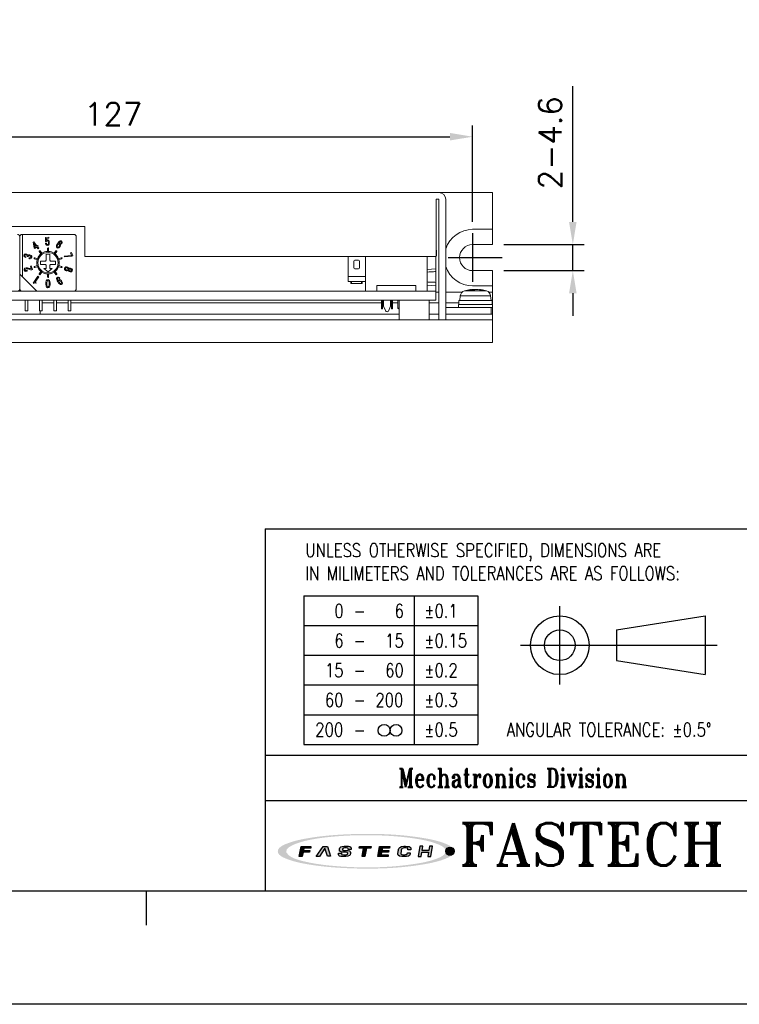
# Model space of a CAD drawing. Header units: millimetres. Extents: x 0 to 594, y 0 to 420.
# Tile 9 of 12: x 275 to 402, y 0 to 174. Entities that reach past the tile are written whole.
import ezdxf

# ---------------------------------------------------------------- set-up
doc = ezdxf.new("R2010")
doc.units = ezdxf.units.MM
doc.header["$PDSIZE"] = -1
doc.linetypes.add('CENTER2', pattern=[28.575, 19.05, -3.175, 3.175, -3.175])
for name, color, linetype in [('LAYER_2', 1, 'Continuous'), ('LAYER_4', 3, 'Continuous'), ('SHEET', 1, 'Continuous')]:
    doc.layers.add(name, color=color, linetype=linetype)
doc.styles.add('SHEET1', font='ROMANS.SHX', dxfattribs={"width": 0.8, "height": 3})
doc.styles.add('SHEET3', font='ROMANT.SHX', dxfattribs={"height": 3})
doc.styles.get("Standard").update_dxf_attribs({"font": 'txt.shx', "bigfont": 'whgtxt.shx'})
doc.dimstyles.new('ISO-25', dxfattribs={"dimtxt": 2.5, "dimasz": 2.5, "dimexe": 1.25, "dimexo": 0.625, "dimtad": 1, "dimtxsty": 'Standard', "dimcen": 2.5, "dimadec": 0, "dimazin": 0, "dimtfac": 1, "dimtmove": 0, "dimatfit": 3, "dimfxl": 0, "dimarcsym": 0})

# ---------------------------------------------------------------- blocks, each defined once
blk = doc.blocks.new('AI9-BLK2')
at = {"layer": 'LAYER_4'}
h = blk.add_hatch(color=12, dxfattribs=at)
edge = h.paths.add_edge_path()
edge.add_spline(control_points=[(66.55, 0.04), (66.47, -3.47), (61.3, -5.29), (58.68, -6.3), (52.02, -8.85), (44.77, -10.01), (37.75, -11.01), (17.3, -13.9), (-3.73, -14.09), (-24.29, -12.48), (-32.92, -11.81), (-41.56, -10.77), (-50, -8.85), (-54.94, -7.73), (-60.62, -6.43), (-64.68, -3.2), (-72.98, 3.4), (-52.38, 8.29), (-49.17, 9.01), (-40.61, 10.93), (-31.83, 11.89), (-23.1, 12.57), (-12.35, 13.39), (-1.55, 13.58), (9.22, 13.28), (19.1, 13.01), (28.99, 12.31), (38.78, 10.91), (45.67, 9.92), (52.74, 8.68), (59.26, 6.13), (61.77, 5.15), (66.47, 3.35), (66.55, 0.04), (66.57, -0.81), (73.62, -0.7), (73.6, 0.04), (73.52, 3.47), (68.65, 5.38), (66.06, 6.42), (59.62, 8.99), (52.64, 10.27), (45.81, 11.35), (24.92, 14.64), (3.43, 15.05), (-17.67, 14.04), (-27.43, 13.57), (-37.19, 12.71), (-46.84, 11.15), (-53.54, 10.07), (-60.35, 8.72), (-66.65, 6.13), (-69.13, 5.11), (-73.85, 3.07), (-73.6, -0.3), (-73.35, -3.73), (-68.08, -5.64), (-65.49, -6.63), (-58.88, -9.16), (-51.78, -10.43), (-44.81, -11.49), (-34.97, -12.98), (-25.01, -13.75), (-15.06, -14.16), (5.84, -15.02), (27.14, -14.44), (47.81, -10.97), (54.18, -9.91), (60.64, -8.58), (66.64, -6.12), (69.11, -5.1), (73.53, -3.19), (73.6, 0.04), (73.62, 0.78), (66.57, 0.88), (66.55, 0.04)], knot_values=[0, 0, 0, 0, 1, 1, 1, 2, 2, 2, 3, 3, 3, 4, 4, 4, 5, 5, 5, 6, 6, 6, 7, 7, 7, 8, 8, 8, 9, 9, 9, 10, 10, 10, 11, 11, 11, 12, 12, 12, 13, 13, 13, 14, 14, 14, 15, 15, 15, 16, 16, 16, 17, 17, 17, 18, 18, 18, 19, 19, 19, 20, 20, 20, 21, 21, 21, 22, 22, 22, 23, 23, 23, 24, 24, 24, 25, 25, 25, 25], degree=3, periodic=0)
blk = doc.blocks.new('AI9-BLK1')
at = {"layer": 'LAYER_4', "color": 7}
blk.add_blockref('AI9-BLK2', (0, 0), dxfattribs=at)
blk = doc.blocks.new('AI9-BLK3')
at = {"layer": 'LAYER_2'}
for points in [[(-55.62, -4.26), (-54.05, 4.18), (-45.82, 4.14), (-46, 2.76), (-51.86, 2.78), (-52.2, 0.65), (-46.78, 0.63), (-47.03, -0.79), (-52.43, -0.79), (-53.07, -4.26)], [(-41.43, -4.23), (-35.68, 4.18), (-32.08, 4.16), (-29.54, -4.08), (-32.18, -4.07), (-34.16, 2.69), (-38.7, -4.24)], [(-5.33, 4.18), (4.29, 4.13), (4.1, 2.69), (0.39, 2.7), (-0.78, -4.23), (-3.25, -4.22), (-2.1, 2.68), (-5.61, 2.7)], [(11.44, 4.18), (19.95, 4.15), (19.77, 2.75), (13.74, 2.78), (13.37, 0.77), (19, 0.75), (18.79, -0.61), (13.1, -0.58), (12.72, -2.72), (18.69, -2.78), (18.5, -4.23), (9.92, -4.19)], [(44.98, 4.22), (43.51, -4.15), (45.99, -4.16), (46.63, -0.63), (52.32, -0.66), (51.67, -4.19), (54.08, -4.2), (55.62, 4.22), (53.12, 4.23), (52.51, 0.82), (46.85, 0.85), (47.46, 4.22)]]:
    blk.add_hatch(color=12, dxfattribs=at).paths.add_polyline_path(points)
h = blk.add_hatch(color=12, dxfattribs=at)
edge = h.paths.add_edge_path()
edge.add_spline(control_points=[(-15.18, -1.49), (-15.17, -2.88), (-16.26, -2.92), (-17.48, -2.91), (-17.73, -2.91), (-18.24, -2.91), (-18.48, -2.91), (-20.03, -2.91), (-20.43, -2.67), (-20.43, -2.11), (-20.43, -1.93), (-20.39, -1.43), (-20.39, -1.43), (-20.39, -1.43), (-22.85, -1.42), (-22.85, -1.42), (-22.85, -1.42), (-22.93, -2.33), (-22.93, -2.51), (-22.94, -3.92), (-21.29, -4.26), (-19.83, -4.26), (-19.53, -4.26), (-17.1, -4.26), (-16.88, -4.26), (-14.06, -4.27), (-12.8, -3.15), (-12.77, -1.8), (-12.77, -1.69), (-12.77, -1.1), (-12.77, -0.99), (-12.76, 0.23), (-14.1, 0.72), (-16.12, 0.73), (-16.28, 0.73), (-17.51, 0.74), (-17.69, 0.74), (-19.07, 0.74), (-19.71, 0.89), (-19.62, 1.87), (-19.53, 2.85), (-18.39, 2.89), (-17.8, 2.88), (-17.56, 2.88), (-16.49, 2.86), (-16.24, 2.86), (-15.03, 2.86), (-14.84, 2.56), (-14.84, 2.26), (-14.84, 2.08), (-14.87, 1.65), (-14.87, 1.65), (-14.87, 1.65), (-12.34, 1.64), (-12.34, 1.64), (-12.34, 1.64), (-12.31, 2.6), (-12.31, 2.81), (-12.3, 3.92), (-14.12, 4.29), (-15.71, 4.3), (-16.79, 4.3), (-17.92, 4.31), (-18.15, 4.31), (-20.37, 4.32), (-21.99, 3.64), (-22.13, 2.05), (-22.13, 1.8), (-22.14, 1.34), (-22.14, 1.07), (-22.18, -0.13), (-20.69, -0.62), (-19.2, -0.63), (-18.95, -0.63), (-17.3, -0.65), (-17.1, -0.65), (-15.53, -0.66), (-15.18, -1.05), (-15.18, -1.49)], knot_values=[0, 0, 0, 0, 1, 1, 1, 2, 2, 2, 3, 3, 3, 4, 4, 4, 5, 5, 5, 6, 6, 6, 7, 7, 7, 8, 8, 8, 9, 9, 9, 10, 10, 10, 11, 11, 11, 12, 12, 12, 13, 13, 13, 14, 14, 14, 15, 15, 15, 16, 16, 16, 17, 17, 17, 18, 18, 18, 19, 19, 19, 20, 20, 20, 21, 21, 21, 22, 22, 22, 23, 23, 23, 24, 24, 24, 25, 25, 25, 26, 26, 26, 26], degree=3, periodic=0)
h = blk.add_hatch(color=12, dxfattribs=at)
edge = h.paths.add_edge_path()
edge.add_spline(control_points=[(35.01, 1.37), (35.01, 1.37), (37.4, 1.35), (37.4, 1.35), (37.4, 1.35), (37.48, 2.05), (37.5, 2.36), (37.52, 3.09), (37.29, 4.2), (34.47, 4.21), (34.22, 4.21), (32.17, 4.22), (31.64, 4.23), (28.52, 4.26), (27.38, 2.7), (27.18, 1.52), (27.09, 0.99), (26.79, -0.63), (26.7, -1.24), (26.49, -2.64), (26.59, -4.28), (30.08, -4.3), (30.54, -4.3), (31.67, -4.32), (32.16, -4.32), (34.87, -4.33), (36.6, -3.96), (36.89, -2.28), (36.95, -1.9), (37.04, -1.14), (37.04, -1.14), (37.04, -1.14), (34.65, -1.13), (34.65, -1.13), (34.65, -1.13), (34.59, -1.59), (34.56, -1.7), (34.4, -2.49), (33.79, -2.8), (32.5, -2.79), (32.23, -2.79), (31.16, -2.8), (30.81, -2.8), (29.41, -2.79), (29.06, -2.29), (29.16, -1.43), (29.22, -1.02), (29.47, 0.68), (29.54, 1.09), (29.78, 2.5), (30.67, 2.82), (31.73, 2.84), (32.16, 2.83), (33.4, 2.83), (33.67, 2.83), (34.67, 2.82), (35.1, 2.47), (35.05, 1.94), (35.03, 1.73), (35.01, 1.37), (35.01, 1.37)], knot_values=[0, 0, 0, 0, 1, 1, 1, 2, 2, 2, 3, 3, 3, 4, 4, 4, 5, 5, 5, 6, 6, 6, 7, 7, 7, 8, 8, 8, 9, 9, 9, 10, 10, 10, 11, 11, 11, 12, 12, 12, 13, 13, 13, 14, 14, 14, 15, 15, 15, 16, 16, 16, 17, 17, 17, 18, 18, 18, 19, 19, 19, 20, 20, 20, 20], degree=3, periodic=0)
at = {"layer": 'LAYER_2', "color": 12}
for points in [[(-55.62, -4.26), (-54.05, 4.18), (-45.82, 4.14), (-46, 2.76), (-51.86, 2.78), (-52.2, 0.65), (-46.78, 0.63), (-47.03, -0.79), (-52.43, -0.79), (-53.07, -4.26)], [(-41.43, -4.23), (-35.68, 4.18), (-32.08, 4.16), (-29.54, -4.08), (-32.18, -4.07), (-34.16, 2.69), (-38.7, -4.24)], [(-5.33, 4.18), (4.29, 4.13), (4.1, 2.69), (0.39, 2.7), (-0.78, -4.23), (-3.25, -4.22), (-2.1, 2.68), (-5.61, 2.7)], [(11.44, 4.18), (19.95, 4.15), (19.77, 2.75), (13.74, 2.78), (13.37, 0.77), (19, 0.75), (18.79, -0.61), (13.1, -0.58), (12.72, -2.72), (18.69, -2.78), (18.5, -4.23), (9.92, -4.19)], [(44.98, 4.22), (43.51, -4.15), (45.99, -4.16), (46.63, -0.63), (52.32, -0.66), (51.67, -4.19), (54.08, -4.2), (55.62, 4.22), (53.12, 4.23), (52.51, 0.82), (46.85, 0.85), (47.46, 4.22)]]:
    blk.add_lwpolyline(points, close=True, dxfattribs=at)
for points, knots in [([(-15.18, -1.49), (-15.17, -2.88), (-16.26, -2.92), (-17.48, -2.91), (-17.73, -2.91), (-18.24, -2.91), (-18.48, -2.91), (-20.03, -2.91), (-20.43, -2.67), (-20.43, -2.11), (-20.43, -1.93), (-20.39, -1.43), (-20.39, -1.43), (-20.39, -1.43), (-22.85, -1.42), (-22.85, -1.42), (-22.85, -1.42), (-22.93, -2.33), (-22.93, -2.51), (-22.94, -3.92), (-21.29, -4.26), (-19.83, -4.26), (-19.53, -4.26), (-17.1, -4.26), (-16.88, -4.26), (-14.06, -4.27), (-12.8, -3.15), (-12.77, -1.8), (-12.77, -1.69), (-12.77, -1.1), (-12.77, -0.99), (-12.76, 0.23), (-14.1, 0.72), (-16.12, 0.73), (-16.28, 0.73), (-17.51, 0.74), (-17.69, 0.74), (-19.07, 0.74), (-19.71, 0.89), (-19.62, 1.87), (-19.53, 2.85), (-18.39, 2.89), (-17.8, 2.88), (-17.56, 2.88), (-16.49, 2.86), (-16.24, 2.86), (-15.03, 2.86), (-14.84, 2.56), (-14.84, 2.26), (-14.84, 2.08), (-14.87, 1.65), (-14.87, 1.65), (-14.87, 1.65), (-12.34, 1.64), (-12.34, 1.64), (-12.34, 1.64), (-12.31, 2.6), (-12.31, 2.81), (-12.3, 3.92), (-14.12, 4.29), (-15.71, 4.3), (-16.79, 4.3), (-17.92, 4.31), (-18.15, 4.31), (-20.37, 4.32), (-21.99, 3.64), (-22.13, 2.05), (-22.13, 1.8), (-22.14, 1.34), (-22.14, 1.07), (-22.18, -0.13), (-20.69, -0.62), (-19.2, -0.63), (-18.95, -0.63), (-17.3, -0.65), (-17.1, -0.65), (-15.53, -0.66), (-15.18, -1.05), (-15.18, -1.49)], [0, 0, 0, 0, 1, 1, 1, 2, 2, 2, 3, 3, 3, 4, 4, 4, 5, 5, 5, 6, 6, 6, 7, 7, 7, 8, 8, 8, 9, 9, 9, 10, 10, 10, 11, 11, 11, 12, 12, 12, 13, 13, 13, 14, 14, 14, 15, 15, 15, 16, 16, 16, 17, 17, 17, 18, 18, 18, 19, 19, 19, 20, 20, 20, 21, 21, 21, 22, 22, 22, 23, 23, 23, 24, 24, 24, 25, 25, 25, 26, 26, 26, 26]), ([(35.01, 1.37), (35.01, 1.37), (37.4, 1.35), (37.4, 1.35), (37.4, 1.35), (37.48, 2.05), (37.5, 2.36), (37.52, 3.09), (37.29, 4.2), (34.47, 4.21), (34.22, 4.21), (32.17, 4.22), (31.64, 4.23), (28.52, 4.26), (27.38, 2.7), (27.18, 1.52), (27.09, 0.99), (26.79, -0.63), (26.7, -1.24), (26.49, -2.64), (26.59, -4.28), (30.08, -4.3), (30.54, -4.3), (31.67, -4.32), (32.16, -4.32), (34.87, -4.33), (36.6, -3.96), (36.89, -2.28), (36.95, -1.9), (37.04, -1.14), (37.04, -1.14), (37.04, -1.14), (34.65, -1.13), (34.65, -1.13), (34.65, -1.13), (34.59, -1.59), (34.56, -1.7), (34.4, -2.49), (33.79, -2.8), (32.5, -2.79), (32.23, -2.79), (31.16, -2.8), (30.81, -2.8), (29.41, -2.79), (29.06, -2.29), (29.16, -1.43), (29.22, -1.02), (29.47, 0.68), (29.54, 1.09), (29.78, 2.5), (30.67, 2.82), (31.73, 2.84), (32.16, 2.83), (33.4, 2.83), (33.67, 2.83), (34.67, 2.82), (35.1, 2.47), (35.05, 1.94), (35.03, 1.73), (35.01, 1.37), (35.01, 1.37)], [0, 0, 0, 0, 1, 1, 1, 2, 2, 2, 3, 3, 3, 4, 4, 4, 5, 5, 5, 6, 6, 6, 7, 7, 7, 8, 8, 8, 9, 9, 9, 10, 10, 10, 11, 11, 11, 12, 12, 12, 13, 13, 13, 14, 14, 14, 15, 15, 15, 16, 16, 16, 17, 17, 17, 18, 18, 18, 19, 19, 19, 20, 20, 20, 20])]:
    blk.add_open_spline(points, degree=3, knots=knots, dxfattribs=at)
blk = doc.blocks.new('*D14')
at = {"color": 8, "lineweight": -2}
for p, q in [((227.66, 138.25), (227.66, 155.31)), ((354.66, 138.25), (354.66, 155.31)), ((231.66, 153.31), (350.66, 153.31))]:
    blk.add_line(p, q, dxfattribs=at)
at = {"color": 8}
for points in [[(231.66, 153.98), (231.66, 152.65), (227.66, 153.31)], [(350.66, 153.98), (350.66, 152.65), (354.66, 153.31)]]:
    blk.add_solid(points, dxfattribs=at)
at = {"layer": 'Defpoints', "color": 0}
for p in [(354.66, 153.31), (227.66, 136.25), (354.66, 136.25)]:
    blk.add_point(p, dxfattribs=at)
at = {"color": 3, "insert": (291.16, 157.31), "char_height": 4, "attachment_point": 5}
blk.add_mtext('\\A1;127', dxfattribs=at)
blk = doc.blocks.new('*D16')
at = {"color": 8, "lineweight": -2}
for p, q in [((372.36, 138.25), (372.36, 162.25)), ((360.16, 134.25), (374.36, 134.25)), ((372.36, 129.65), (372.36, 134.25)), ((360.16, 129.65), (374.36, 129.65)), ((372.36, 125.65), (372.36, 121.65))]:
    blk.add_line(p, q, dxfattribs=at)
at = {"color": 8}
for points in [[(371.69, 138.25), (373.02, 138.25), (372.36, 134.25)], [(371.69, 125.65), (373.02, 125.65), (372.36, 129.65)]]:
    blk.add_solid(points, dxfattribs=at)
at = {"layer": 'Defpoints', "color": 0}
for p in [(358.16, 134.25), (372.36, 134.25), (358.16, 129.65)]:
    blk.add_point(p, dxfattribs=at)
at = {"color": 3, "insert": (368.36, 152.25), "char_height": 4, "attachment_point": 5, "rotation": 90}
blk.add_mtext('\\A1;2-4.6', dxfattribs=at)

msp = doc.modelspace()

# ---------------------------------------------------------------- hatches: boundary and pattern name
h = msp.add_hatch(color=1)
edge = h.paths.add_edge_path()
edge.add_arc((350.6547, 27.0526), 0.7263, 0, 360)

# ---------------------------------------------------------------- linework, layer by layer
at = {"color": 7, "linetype": 'Continuous', "lineweight": 15}
for p, q in [((348.7051, 143.4456), (233.6051, 143.4456)), ((348.7051, 143.4456), (358.1551, 143.4456)), ((358.1551, 143.4456), (358.1551, 136.9456)), ((348.7051, 142.2456), (348.2051, 142.2456)), ((348.2051, 132.1456), (348.2051, 142.2456)), ((348.7051, 120.9456), (348.7051, 142.2456)), ((349.9051, 120.9456), (349.9051, 142.2456)), ((234.1051, 137.4456), (286.1551, 137.4456)), ((275.0551, 136.0456), (275.1551, 136.0456)), ((284.2551, 136.0456), (275.1551, 136.0456)), ((275.1551, 136.0456), (275.1551, 128.5456)), ((286.1551, 137.4456), (286.1551, 132.1456)), ((354.6551, 136.9456), (358.1551, 136.9456)), ((358.1551, 134.2456), (358.1551, 136.9456)), ((274.6551, 126.4456), (274.6551, 135.6456)), ((277.1348, 134.7592), (277.0132, 134.6648)), ((277.0132, 134.6648), (277.2204, 133.6671)), ((277.7011, 134.0294), (277.1348, 134.7592)), ((277.2002, 134.4167), (277.576, 133.9323)), ((277.3418, 133.7506), (277.2002, 134.4167)), ((277.8119, 134.1154), (277.7011, 134.0294)), ((277.7985, 133.9038), (277.9093, 133.9898)), ((277.9093, 133.9898), (277.8119, 134.1154)), ((279.358, 134.5023), (279.2033, 134.4951)), ((279.2373, 135.5162), (279.2309, 134.7746)), ((279.2309, 134.7746), (279.3655, 134.7807)), ((279.8158, 135.5426), (279.2373, 135.5162)), ((279.3633, 134.9744), (279.373, 135.35)), ((279.373, 135.35), (279.8236, 135.3707)), ((279.8236, 135.3707), (279.8158, 135.5426)), ((281.9865, 134.5609), (281.9501, 134.4876)), ((281.9501, 134.4876), (282.0819, 134.4089)), ((284.6551, 126.4456), (284.6551, 135.6456)), ((354.6551, 134.2456), (358.1551, 134.2456)), ((277.2204, 133.6671), (277.323, 133.5349)), ((277.323, 133.5349), (277.6734, 133.8068)), ((277.576, 133.9323), (277.3418, 133.7506)), ((277.6734, 133.8068), (277.9003, 133.5143)), ((278.0254, 133.6114), (277.7985, 133.9038)), ((277.9003, 133.5143), (278.0254, 133.6114)), ((278.4001, 132.6029), (278.1047, 133.0094)), ((278.2666, 133.1269), (278.5619, 132.7204)), ((278.4001, 132.6029), (278.5619, 132.7204)), ((279.3551, 132.5456), (279.9551, 132.5456)), ((279.3551, 132.5456), (279.3551, 131.4956)), ((279.5551, 133.0431), (279.5551, 133.5456)), ((279.7551, 133.5456), (279.7551, 133.0431)), ((279.9551, 131.4956), (279.9551, 132.5456)), ((280.7483, 132.7204), (281.0437, 133.1269)), ((280.7483, 132.7204), (280.9101, 132.6029)), ((281.2055, 133.0094), (280.9101, 132.6029)), ((283.803, 132.34), (282.5014, 132.2118)), ((283.797, 132.8608), (283.6353, 132.8021)), ((283.6353, 132.8021), (283.803, 132.34)), ((284.0151, 132.2595), (283.797, 132.8608)), ((283.841, 132.1964), (284.0151, 132.2595)), ((348.2551, 133.2456), (348.2051, 133.2456)), ((348.2551, 132.2456), (348.2051, 132.2456)), ((348.2551, 132.2456), (348.2551, 133.2456)), ((275.7169, 131.9572), (275.7598, 132.0989)), ((275.9964, 132.1541), (276.1333, 132.1127)), ((276.3098, 131.9115), (276.2649, 131.7634)), ((277.7245, 131.5678), (277.2466, 131.7231)), ((277.2466, 130.3682), (277.7245, 130.5235)), ((277.3084, 131.9133), (277.7863, 131.758)), ((279.2051, 131.3456), (278.3551, 131.3456)), ((278.3551, 130.7456), (278.3551, 131.3456)), ((278.3551, 130.7456), (279.2051, 130.7456)), ((279.2051, 131.3456), (279.3551, 131.4956)), ((279.3551, 130.5956), (279.2051, 130.7456)), ((279.3551, 130.0456), (279.3551, 130.5956)), ((279.9551, 131.4956), (280.1051, 131.3456)), ((280.1051, 130.7456), (279.9551, 130.5956)), ((279.9551, 130.5956), (279.9551, 130.0456)), ((280.9551, 131.3456), (280.1051, 131.3456)), ((280.1051, 130.7456), (280.9551, 130.7456)), ((280.9551, 131.3456), (280.9551, 130.7456)), ((281.5239, 131.758), (282.0019, 131.9133)), ((282.0637, 131.7231), (281.5857, 131.5678)), ((281.5857, 130.5235), (282.0637, 130.3682)), ((282.5014, 132.2118), (282.5519, 132.0725)), ((282.5519, 132.0725), (283.841, 132.1964)), ((286.1551, 132.1456), (348.2051, 132.1456)), ((332.6865, 132.1456), (332.6865, 128.5856)), ((333.6771, 131.3288), (333.6771, 130.1604)), ((334.5153, 131.5066), (333.8549, 131.5066)), ((334.6931, 130.1604), (334.6931, 131.3288)), ((335.7551, 132.1456), (335.7551, 126.0456)), ((346.6551, 132.1456), (346.6551, 126.0456)), ((348.1551, 129.9826), (348.1551, 132.1456)), ((274.6551, 129.0456), (275.1551, 128.5456)), ((276, 129.5635), (275.9522, 129.7103)), ((276.7032, 130.484), (276.5435, 130.4319)), ((276.5435, 130.4319), (276.6992, 129.9535)), ((276.9151, 129.8331), (276.7032, 130.484)), ((276.7712, 129.7863), (276.9151, 129.8331)), ((277.7863, 130.3333), (277.3084, 130.178)), ((278.1047, 129.0819), (278.4001, 129.4884)), ((278.5619, 129.3708), (278.2666, 128.9643)), ((278.5619, 129.3708), (278.4001, 129.4884)), ((278.9142, 130.0456), (279.3551, 130.0456)), ((278.9142, 130.0456), (279.6551, 129.4456)), ((279.6551, 129.0456), (279.5551, 129.0481)), ((279.5551, 128.5456), (279.5551, 129.0481)), ((279.6551, 129.4456), (280.3961, 130.0456)), ((279.7551, 129.0481), (279.6551, 129.0456)), ((279.7551, 129.0481), (279.7551, 128.5456)), ((280.3961, 130.0456), (279.9551, 130.0456)), ((280.9101, 129.4884), (280.7483, 129.3708)), ((281.0437, 128.9643), (280.7483, 129.3708)), ((280.9101, 129.4884), (281.2055, 129.0819)), ((282.0019, 130.178), (281.5239, 130.3333)), ((333.8549, 129.9826), (334.5153, 129.9826)), ((346.6551, 129.855), (348.1551, 129.9826)), ((348.1551, 129.4746), (348.1551, 129.9826)), ((348.1551, 127.5696), (348.1551, 129.4746)), ((354.6551, 129.6456), (358.1551, 129.6456)), ((358.1551, 126.9456), (358.1551, 129.6456)), ((275.1551, 128.5456), (277.6551, 126.0456)), ((277.877, 128.6415), (277.0628, 127.4343)), ((277.0628, 127.4343), (277.1297, 127.389)), ((277.3837, 127.6315), (278.0054, 128.5549)), ((277.5504, 127.5193), (277.3837, 127.6315)), ((277.4904, 127.4302), (277.5504, 127.5193)), ((278.0054, 128.5549), (277.877, 128.6415)), ((281.6199, 128.2217), (281.7515, 128.3032)), ((335.7345, 128.5856), (332.6865, 128.5856)), ((332.6865, 128.5856), (332.6865, 127.6966)), ((332.6865, 127.6966), (335.7551, 127.6966)), ((333.1183, 127.3664), (333.1183, 127.6966)), ((333.1183, 127.3664), (333.2453, 127.3664)), ((333.2453, 127.3664), (333.2453, 127.6966)), ((333.2453, 127.3664), (335.0233, 127.3664)), ((335.0233, 127.3664), (335.0233, 127.6966)), ((335.0233, 127.3664), (335.1503, 127.3664)), ((335.1503, 127.3664), (335.1503, 127.6966)), ((335.7551, 128.5865), (335.7345, 128.5856)), ((344.6551, 127.0456), (337.7551, 127.0456)), ((337.7551, 127.0456), (337.7551, 126.0456)), ((344.6551, 126.0456), (344.6551, 127.0456)), ((348.1551, 126.9346), (346.6551, 127.0623)), ((348.1551, 126.9346), (348.1551, 127.5696)), ((254.1551, 126.0456), (348.1551, 126.0456)), ((277.6551, 126.0456), (284.2551, 126.0456)), ((348.1551, 126.0456), (348.1551, 126.9346)), ((348.1551, 126.0456), (348.1551, 124.4456)), ((348.1551, 125.8456), (348.7051, 125.8456)), ((349.9051, 125.8456), (352.8027, 125.8456)), ((354.2877, 126.2917), (354.4462, 126.2917)), ((354.4523, 126.1268), (354.4462, 126.2917)), ((354.6551, 126.9456), (358.1551, 126.9456)), ((355.1625, 126.2917), (354.6553, 126.2917)), ((354.6663, 126.1359), (354.6553, 126.2917)), ((355.1477, 126.2917), (355.655, 126.2917)), ((356.0225, 126.2917), (355.864, 126.2917)), ((356.0225, 126.2917), (356.0173, 126.2183)), ((357.5075, 125.8456), (358.1551, 125.8456)), ((358.1551, 126.9456), (358.1551, 125.8456)), ((358.1551, 123.9456), (358.1551, 125.8456)), ((234.1551, 124.4456), (348.1551, 124.4456)), ((275.5951, 124.4456), (275.5951, 122.5456)), ((276.0951, 122.5456), (276.0951, 124.4456)), ((278.1351, 124.4456), (278.1351, 122.5456)), ((278.6351, 122.5456), (278.6351, 124.4456)), ((278.6351, 123.9456), (280.6751, 123.9456)), ((280.6751, 124.4456), (280.6751, 122.5456)), ((281.1751, 122.5456), (281.1751, 124.4456)), ((281.1751, 123.9456), (283.2151, 123.9456)), ((283.2151, 124.4456), (283.2151, 122.5456)), ((283.7151, 122.5456), (283.7151, 124.4456)), ((283.7151, 123.9456), (338.5539, 123.9456)), ((338.5539, 124.4456), (338.5539, 122.8706)), ((338.7571, 122.8706), (338.7571, 124.4456)), ((338.7571, 123.9456), (338.9095, 123.9456)), ((338.9095, 123.3774), (338.9095, 124.4456)), ((340.1795, 124.4456), (340.1795, 123.3774)), ((340.1795, 123.9456), (340.3319, 123.9456)), ((340.3319, 124.4456), (340.3319, 122.8706)), ((340.5351, 122.8706), (340.5351, 124.4456)), ((340.5351, 123.9456), (341.4495, 123.9456)), ((341.4495, 123.023), (341.4495, 124.4456)), ((341.6551, 124.4456), (341.6551, 120.9456)), ((346.9551, 120.9456), (346.9551, 124.4456)), ((346.9551, 123.9456), (348.7051, 123.9456)), ((349.9051, 123.9456), (352.2051, 123.9456)), ((352.1551, 123.6456), (352.1551, 123.1456)), ((352.1551, 123.6456), (358.155, 123.6456)), ((352.2051, 124.3456), (352.2051, 123.6456)), ((352.2051, 124.3456), (358.1051, 124.3456)), ((352.4792, 125.1929), (352.4051, 124.3456)), ((357.9051, 124.3456), (357.831, 125.1929)), ((358.1051, 123.6456), (358.1051, 124.3456)), ((358.1051, 123.9456), (358.1551, 123.9456)), ((358.1551, 123.9456), (358.1551, 121.9456)), ((358.1551, 123.1456), (358.1551, 123.6456)), ((244.4551, 121.9456), (341.6551, 121.9456)), ((275.5951, 122.5456), (276.0951, 122.5456)), ((278.1351, 122.5456), (278.6351, 122.5456)), ((278.2551, 121.9456), (278.2551, 122.5456)), ((280.6751, 122.5456), (281.1751, 122.5456)), ((283.2151, 122.5456), (283.7151, 122.5456)), ((338.5539, 122.8706), (338.7571, 122.8706)), ((339.3143, 122.5093), (338.9095, 123.3774)), ((340.1795, 123.3774), (339.7747, 122.5093)), ((340.3319, 122.8706), (340.5351, 122.8706)), ((341.4495, 123.023), (341.6551, 123.023)), ((341.4495, 123.023), (341.6551, 122.8496)), ((346.9551, 121.9456), (348.7051, 121.9456)), ((349.9051, 123.1456), (357.9051, 123.1456)), ((349.9051, 121.9456), (358.1551, 121.9456)), ((357.9051, 123.1456), (358.155, 123.1456)), ((357.9051, 123.1456), (357.9051, 121.9456)), ((358.1551, 121.9456), (358.1551, 120.9456)), ((224.1551, 120.9456), (358.1551, 120.9456)), ((349.9051, 120.9456), (348.7051, 120.9456)), ((358.1551, 120.9456), (358.1551, 116.9456)), ((224.1551, 116.9456), (358.1551, 116.9456))]:
    msp.add_line(p, q, dxfattribs=at)
at = {"color": 1, "linetype": 'CENTER2', "ltscale": 0.5}
for p, q in [((354.6551, 136.2456), (354.6551, 127.6456)), ((350.3551, 131.9456), (360.1551, 131.9456))]:
    msp.add_line(p, q, dxfattribs=at)
at = {"color": 8, "linetype": 'Continuous', "lineweight": 15}
for p, q in [((356.8909, 126.0657), (353.1955, 126.0657)), ((356.8909, 126.0657), (357.1147, 126.0657)), ((352.4792, 125.1929), (357.5254, 125.1929)), ((357.5254, 125.1929), (357.831, 125.1929))]:
    msp.add_line(p, q, dxfattribs=at)
at = {"color": 4}
msp.add_line((297, 20), (297, 14), dxfattribs=at)
at = {"color": 6}
msp.add_lwpolyline([(0, 420), (594, 420), (594, 0), (0, 0)], close=True, dxfattribs=at)
at = {"color": 4}
msp.add_lwpolyline([(20, 400), (574, 400), (574, 20), (20, 20)], close=True, dxfattribs=at)
at = {"color": 7, "linetype": 'Continuous', "lineweight": 15, "flags": 128}
for points in [[(279.5551, 133.0431), (279.6551, 133.0456), (279.7551, 133.0431)], [(277.7245, 131.5678), (277.7851, 131.7548), (277.7863, 131.758)], [(277.7863, 130.3333), (277.7851, 130.3364), (277.7245, 130.5235)], [(281.5239, 131.758), (281.5251, 131.7548), (281.5857, 131.5678)], [(281.5857, 130.5235), (281.5251, 130.3364), (281.5239, 130.3333)]]:
    msp.add_lwpolyline(points, dxfattribs=at)
at = {"color": 7, "linetype": 'Continuous', "lineweight": 15}
msp.add_circle((279.6551, 131.0456), 1.8, dxfattribs=at)
at = {"color": 1}
msp.add_circle((350.6547, 27.0526), 0.7263, dxfattribs=at)
at = {"color": 7, "linetype": 'Continuous', "lineweight": 15}
for centre, radius, start, end in [((348.7051, 142.2456), 1.2, 0, 90), ((274.2551, 135.6456), 0.4, 0, 90), ((275.0551, 135.6456), 0.4, 90, 180), ((284.2551, 135.6456), 0.4, 0, 90), ((354.6551, 131.9456), 5, 90, 161.805128), ((280.0459, 134.6), 0.8491, 187.101835, 201.861448), ((279.5495, 134.3794), 0.3069, 198.132468, 267.615932), ((280.0074, 134.5754), 0.6535, 186.420129, 200.238013), ((279.5648, 134.8455), 0.2392, 72.982024, 147.407035), ((279.5904, 134.7073), 0.2366, 98.980979, 161.934196), ((279.5526, 134.3953), 0.1649, 196.183862, 258.787108), ((279.5374, 134.3918), 0.1592, 263.934446, 337.966878), ((279.5199, 134.4103), 0.338, 272.8518, 346.23294), ((279.5284, 134.771), 0.1718, 8.169218, 81.625664), ((279.5283, 134.7561), 0.3356, 11.685132, 71.495374), ((278.8785, 134.5876), 0.846, 342.421812, 14.220905), ((278.9279, 134.5933), 0.9573, 344.023918, 13.944895), ((281.473, 133.9059), 0.3485, 164.061194, 227.509907), ((282.8864, 133.4785), 1.825, 145.360872, 163.345816), ((281.7313, 133.8992), 0.4494, 146.479217, 186.983239), ((281.7058, 133.9837), 0.3856, 108.954842, 154.881041), ((282.1887, 134.0559), 0.9262, 112.826073, 150.216157), ((282.3894, 133.9187), 1.0184, 128.111529, 151.269507), ((281.7062, 134.1418), 0.3391, 91.190534, 128.231297), ((281.618, 134.2356), 0.1188, 359.879955, 108.415245), ((281.0525, 134.3228), 0.8538, 309.509403, 352.886737), ((281.2016, 134.2592), 0.5358, 321.610206, 357.449199), ((281.6552, 134.2393), 0.2456, 354.816543, 79.677365), ((281.8684, 134.6075), 0.1556, 58.484071, 133.706737), ((281.8943, 134.663), 0.2549, 38.726798, 104.75904), ((281.8597, 134.6283), 0.1436, 332.024691, 51.165506), ((281.7842, 134.6239), 0.3673, 324.165938, 32.726415), ((354.6551, 131.9456), 2.3, 90, 270), ((275.6809, 132.3055), 0.2942, 102.463782, 186.554997), ((275.8116, 132.3846), 0.4378, 194.915772, 257.517737), ((275.6716, 132.3053), 0.1332, 111.868621, 203.882491), ((275.8361, 132.4249), 0.3347, 211.214084, 256.832583), ((275.7007, 132.0696), 0.5298, 47.932068, 99.049124), ((275.7171, 132.0947), 0.3474, 58.062044, 105.886841), ((275.8275, 132.2227), 0.1823, 337.888689, 66.265594), ((275.9252, 132.3328), 0.1842, 357.198274, 44.913432), ((276.3517, 132.1192), 0.3173, 74.91558, 139.844551), ((276.3079, 132.0967), 0.1754, 101.065625, 174.745005), ((276.3328, 131.8459), 0.427, 55.836065, 97.881742), ((276.4097, 132.0152), 0.4111, 3.090477, 86.575727), ((279.6551, 131.0456), 2, 128.865984, 159.134016), ((278.1856, 133.0682), 0.1, 36, 216), ((279.6551, 131.0456), 2, 92.865984, 123.134016), ((279.6551, 133.5456), 0.1, 0, 180), ((279.6551, 131.0456), 2, 56.865984, 87.134016), ((279.6551, 131.0456), 2, 20.865984, 51.134016), ((281.1246, 133.0682), 0.1, 324.000001, 143.999999), ((281.4072, 133.8792), 0.2859, 233.619208, 311.237075), ((281.4028, 133.8639), 0.1191, 189.340294, 296.688205), ((281.2213, 134.1526), 0.4597, 300.736318, 330.534662), ((276.4667, 132.259), 0.5351, 247.852646, 275.603051), ((276.4436, 132.1659), 0.2874, 242.254487, 308.486482), ((276.503, 132.0433), 0.3172, 272.865919, 358.933548), ((276.4812, 132.0475), 0.177, 322.960604, 58.923954), ((277.2775, 131.8182), 0.1, 72, 252), ((279.6551, 131.0456), 2, 164.865984, 195.134016), ((279.6551, 131.0456), 2, 344.865984, 15.134016), ((282.0328, 131.8182), 0.1, 288.000001, 107.999999), ((333.8549, 131.3288), 0.1778, 90, 180), ((334.5153, 131.3288), 0.1778, 0, 90), ((275.7215, 129.8051), 0.3112, 120.682246, 195.054644), ((275.7047, 129.8164), 0.2984, 197.978597, 272.920821), ((275.8881, 129.5438), 0.6211, 78.241049, 121.601579), ((275.687, 129.8045), 0.1191, 143.728312, 245.1933), ((275.8801, 129.6196), 0.3857, 74.598309, 138.560354), ((275.7757, 130.1311), 0.4563, 252.309896, 292.755622), ((275.7338, 130.3246), 0.8063, 269.009075, 289.276195), ((271.4441, 114.6732), 15.9764, 71.41127, 73.496684), ((280.4154, 144.0524), 14.5805, 252.432847, 255.233718), ((276.7362, 130.4452), 0.6598, 252.425732, 273.037743), ((277.2775, 130.2731), 0.1, 108.000001, 287.999999), ((279.6551, 131.0456), 2, 200.865984, 231.134016), ((278.1856, 129.0231), 0.1, 144.000002, 323.999998), ((279.6551, 131.0456), 2, 236.865984, 267.134016), ((279.6551, 131.0456), 2, 272.865984, 303.134016), ((279.6551, 131.0456), 2, 308.865984, 339.134016), ((281.1246, 129.0231), 0.1, 216, 36), ((282.0328, 130.2731), 0.1, 252.000001, 71.999999), ((282.8817, 129.9811), 0.34, 100.641117, 177.431592), ((282.9155, 129.9967), 0.3736, 180.067407, 257.776266), ((282.8642, 129.9882), 0.1673, 161.692706, 219.500244), ((282.899, 129.955), 0.2117, 70.529837, 156.1166), ((283.0203, 130.1322), 0.3795, 221.294333, 278.765412), ((282.8895, 129.8262), 0.4941, 38.609982, 98.21731), ((282.9766, 129.9297), 0.3294, 244.807253, 326.533924), ((282.9419, 129.8628), 0.2931, 22.408152, 84.577812), ((283.0387, 129.932), 0.1792, 282.680184, 13.732857), ((283.4549, 129.702), 0.2087, 167.26279, 239.902012), ((283.0905, 129.9976), 0.2303, 353.440983, 36.490146), ((283.5461, 129.7797), 0.2969, 73.759341, 139.823653), ((283.4974, 129.7821), 0.1611, 162.436871, 248.303956), ((283.5052, 129.76), 0.1762, 76.437506, 156.36134), ((283.6417, 129.9238), 0.4968, 234.081486, 287.875488), ((283.6412, 129.9697), 0.3939, 238.902818, 280.124903), ((283.5208, 129.5889), 0.3434, 33.838107, 85.699848), ((283.5547, 129.6321), 0.439, 19.046152, 80.235954), ((283.6806, 129.7185), 0.1398, 282.341761, 26.177766), ((283.6782, 129.7235), 0.2961, 293.070388, 10.098307), ((333.8549, 130.1604), 0.1778, 180, 270), ((334.5153, 130.1604), 0.1778, 270, 0), ((354.6551, 131.9456), 5, 198.194872, 270), ((277.36, 127.2102), 0.2916, 98.74595, 142.175203), ((277.318, 127.2461), 0.2522, 46.872644, 90.521038), ((280.3404, 127.2452), 1.0575, 174.639158, 208.476061), ((280.6404, 127.4231), 1.3552, 162.56457, 183.343277), ((279.6631, 127.7536), 0.3246, 86.915389, 166.553916), ((280.2755, 127.4488), 0.8341, 150.057798, 187.212206), ((280.4699, 127.2396), 1.0273, 174.166006, 200.775998), ((279.6655, 127.7707), 0.1471, 8.29366, 140.068348), ((279.6551, 128.5456), 0.1, 180, 0), ((279.6119, 127.7034), 0.3806, 5.853166, 79.605889), ((278.9814, 127.2374), 0.8876, 332.623833, 6.898186), ((279.294, 127.1767), 0.7343, 314.454929, 6.850812), ((278.6188, 127.4279), 1.2466, 356.140811, 16.9749), ((278.065, 127.371), 1.961, 356.880249, 10.912767), ((281.6096, 128.189), 0.4344, 150.349662, 197.066112), ((282.9178, 128.5904), 1.8027, 197.061535, 226.408003), ((281.4469, 128.2479), 0.2654, 77.141447, 144.01097), ((281.4599, 128.2266), 0.1304, 103.730243, 178.573524), ((282.1562, 128.2531), 0.827, 181.608595, 217.381553), ((281.4167, 128.1312), 0.2224, 23.997388, 86.845491), ((281.788, 127.8054), 0.2939, 130.570176, 190.67067), ((281.3704, 128.0932), 0.4351, 28.864877, 71.847229), ((282.06, 127.7705), 0.4766, 177.755611, 226.765482), ((281.7225, 127.7638), 0.141, 37.008899, 169.646801), ((281.7287, 127.814), 0.252, 46.717475, 121.579496), ((281.9251, 127.5291), 0.3499, 224.30747, 290.988696), ((281.9356, 127.5758), 0.2531, 217.045297, 271.805689), ((281.2888, 127.3067), 0.7695, 13.672567, 44.775865), ((281.4054, 127.3742), 0.7966, 17.006494, 51.478514), ((281.9106, 127.4502), 0.1316, 284.491959, 16.960752), ((281.8919, 127.4674), 0.3088, 300.906569, 26.934634), ((274.2551, 126.4456), 0.4, 270, 0), ((275.0551, 126.4456), 0.4, 180, 270), ((279.655, 126.9012), 0.2921, 213.26449, 301.640131), ((279.651, 126.9175), 0.1478, 196.618762, 323.343158), ((284.2551, 126.4456), 0.4, 270, 0), ((353.4754, 125.1057), 1, 106.257028, 175), ((355.1551, 119.3456), 7, 97.118286, 106.257028), ((354.8678, 124.5669), 1.7756, 103.736298, 118.534553), ((354.3704, 120.1451), 5.992, 86.643956, 93.356044), ((355.3636, 120.6691), 5.6671, 97.179845, 99.317892), ((355.5693, 124.5669), 1.7756, 103.736298, 118.534553), ((354.9617, 120.7762), 5.5589, 74.265481, 82.835486), ((355.1551, 119.3456), 7, 73.742972, 82.881714), ((355.3292, 120.7762), 5.5589, 74.265426, 82.835337), ((356.6529, 124.4888), 1.6483, 83.598509, 96.401491), ((356.8348, 125.1057), 1, 5, 73.742972), ((339.5445, 122.6166), 0.254, 205, 335)]:
    msp.add_arc(centre, radius, start, end, dxfattribs=at)
for points, knots in [([(348.1551, 129.4746), (348.039, 129.4688), (347.8057, 129.4571), (347.2574, 129.4297), (346.8556, 129.4097), (346.6551, 129.3996)], [0, 0, 0, 0, 0.33168502, 0.6664422, 1, 1, 1, 1]), ([(346.6551, 127.6446), (346.8735, 127.6337), (347.2789, 127.6134), (347.8195, 127.5864), (348.0418, 127.5753), (348.1551, 127.5696)], [0, 0, 0, 0, 0.36410214, 0.67577191, 1, 1, 1, 1])]:
    msp.add_open_spline(points, degree=3, knots=knots, dxfattribs=at)
at = {"layer": 'SHEET', "color": 7}
for p, q in [((318, 84), (574, 84)), ((318, 84), (318, 20)), ((318, 44), (408, 44))]:
    msp.add_line(p, q, dxfattribs=at)
at = {"layer": 'SHEET'}
for p, q in [((324.8513, 72.1785), (324.8513, 45.9285)), ((324.8513, 72.1785), (355.6013, 72.1785)), ((344.3513, 72.1785), (344.3513, 45.9285)), ((355.6013, 72.1785), (355.6013, 45.9285)), ((370.054, 56.5333), (370.054, 70.3599)), ((380.0536, 66.1625), (395.732, 68.6316)), ((395.732, 68.6316), (395.732, 58.2616)), ((324.8513, 66.9285), (355.6013, 66.9285)), ((380.0536, 66.1625), (380.0536, 60.7306)), ((363.1407, 63.4466), (397.8307, 63.4466)), ((324.8513, 61.6785), (355.6013, 61.6785)), ((380.0536, 60.7306), (395.732, 58.2616)), ((324.8513, 56.4285), (355.6013, 56.4285)), ((324.8513, 51.1785), (355.6013, 51.1785)), ((324.8513, 45.9285), (355.6013, 45.9285)), ((318, 36), (574, 36))]:
    msp.add_line(p, q, dxfattribs=at)
for centre, radius in [((370.054, 63.4466), 5.185), ((370.054, 63.4466), 2.7159), ((339.0284, 48.4082), 1.05), ((341.1284, 48.4082), 1.05)]:
    msp.add_circle(centre, radius, dxfattribs=at)

# ---------------------------------------------------------------- block references
at = {"layer": 'LAYER_2', "color": 7, "lineweight": 5, "xscale": 0.2116800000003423, "yscale": 0.2116800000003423, "zscale": 0.2116800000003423}
msp.add_blockref('AI9-BLK3', (335.8075, 27.0236), dxfattribs=at)
at = {"layer": 'LAYER_4', "color": 7, "lineweight": 5, "xscale": 0.2116800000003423, "yscale": 0.2116800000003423, "zscale": 0.2116800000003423}
msp.add_blockref('AI9-BLK1', (335.8244, 27.0474), dxfattribs=at)

# ---------------------------------------------------------------- texts
at = {"layer": 'SHEET'}
for s, height, style, width, p in [('UNLESS OTHERWISE SPECIFIED, DIMENSIONS ARE', 2.4, 'SHEET1', 0.8, (325.11, 79.0458)), ('IN MILIMETERS AND TOLERANCES ARE AS FOLLOWS:', 2.4, 'SHEET1', 0.8, (325.11, 74.9652)), ('0', 2.4, 'SHEET1', 0.8, (330.2365, 68.3224)), ('6', 2.4, 'SHEET1', 0.8, (340.8693, 68.3224)), ('%%p0.1', 2.4, 'SHEET1', 0.8, (346.1118, 68.3224)), ('-', 2.4, 'SHEET1', 0.8, (333.6542, 68.3224)), ('6', 2.4, 'SHEET1', 0.8, (330.2365, 63.0724)), ('15', 2.4, 'SHEET1', 0.8, (339.2089, 63.0724)), ('%%p0.15', 2.4, 'SHEET1', 0.8, (346.1118, 63.0724)), ('-', 2.4, 'SHEET1', 0.8, (333.6542, 63.0724)), ('15', 2.4, 'SHEET1', 0.8, (328.562, 57.8224)), ('60', 2.4, 'SHEET1', 0.8, (339.2089, 57.8224)), ('%%p0.2', 2.4, 'SHEET1', 0.8, (346.1118, 57.8224)), ('-', 2.4, 'SHEET1', 0.8, (333.6542, 57.8224)), ('60', 2.4, 'SHEET1', 0.8, (328.562, 52.5724)), ('200', 2.4, 'SHEET1', 0.8, (337.4764, 52.5724)), ('%%p0.3', 2.4, 'SHEET1', 0.8, (346.1118, 52.5724)), ('-', 2.4, 'SHEET1', 0.8, (333.6542, 52.5724)), ('200', 2.4, 'SHEET1', 0.8, (326.8619, 47.3224)), ('%%p0.5', 2.4, 'SHEET1', 0.8, (346.1118, 47.3224)), ('ANGULAR TOLERANCE: %%p0.5%%D', 2.4, 'SHEET1', 0.8, (360.659, 47.3224)), ('-', 2.4, 'SHEET1', 0.8, (333.6542, 47.3224)), ('Mechatronics Division', 3.3, 'SHEET3', 0.75, (341.5385, 38.3956))]:
    msp.add_text(s, height=height, dxfattribs=dict(at, style=style, width=width)).set_placement(p)
at = {"layer": 'SHEET', "color": 7, "style": 'SHEET3'}
msp.add_text('FASTECH', height=7.5, dxfattribs=at).set_placement((352.21, 24.5201))

# ---------------------------------------------------------------- dimensions: what is measured, and where the dimension line sits
dim = msp.add_linear_dim(base=(372.356, 134.2456), p1=(358.1551, 129.6456), p2=(358.1551, 134.2456), angle=90, text='2-<>', dimstyle='ISO-25', override={"dimscale": 2, "dimtxt": 2, "dimasz": 2, "dimexe": 1, "dimexo": 1, "dimgap": 1, "dimdec": 3, "dimzin": 9, "dimdsep": 46, "dimcen": 0, "dimclrd": 8, "dimclre": 8, "dimclrt": 3, "dimadec": 3, "dimazin": 2, "dimtdec": 3, "dimfxl": 0.6, "dimtolj": 1, "dimtzin": 1, "dimarcsym": 1})
dim.commit()
dim.dimension.update_dxf_attribs({"geometry": '*D16', "text_midpoint": (368.356, 152.2456)})
dim = msp.add_linear_dim(base=(354.6551, 153.3128), p1=(227.6551, 136.2456), p2=(354.6551, 136.2456), dimstyle='ISO-25', override={"dimscale": 2, "dimtxt": 2, "dimasz": 2, "dimexe": 1, "dimexo": 1, "dimgap": 1, "dimdec": 3, "dimzin": 9, "dimdsep": 46, "dimcen": 0, "dimclrd": 8, "dimclre": 8, "dimclrt": 3, "dimadec": 3, "dimazin": 2, "dimtdec": 3, "dimfxl": 0.6, "dimtolj": 1, "dimtzin": 1, "dimarcsym": 1})
dim.commit()
dim.dimension.update_dxf_attribs({"geometry": '*D14', "text_midpoint": (291.1551, 157.3128)})

doc.saveas('drawing.dxf')
